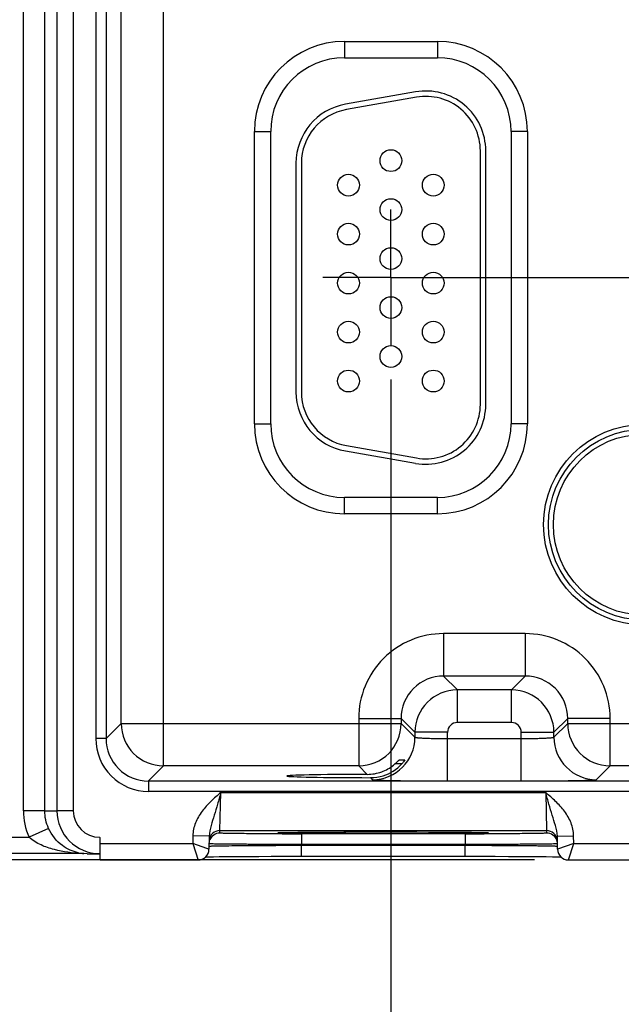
# Model space of a CAD drawing. Header units: inches. Extents: x 0 to 34, y 0 to 22.
# Tile 18 of 97: x 6.5 to 7.6, y 14.1 to 16. Entities that reach past the tile are written whole.
import ezdxf

# ---------------------------------------------------------------- set-up
doc = ezdxf.new("R2010")
doc.units = ezdxf.units.IN
doc.header["$LTSCALE"] = 1.87
doc.header["$MEASUREMENT"] = 0
doc.linetypes.add('CENTER', pattern=[0.6, 0.375, -0.075, 0.075, -0.075])
doc.layers.get('0').update_dxf_attribs({"linetype": 'CONTINUOUS'})
doc.layers.add('02___PRT_ALL_AXES', color=7, linetype='CONTINUOUS')
doc.layers.add('DIMENSIONS', color=7, linetype='CONTINUOUS')
doc.styles.get("Standard").update_dxf_attribs({"font": 'txt', "width": 0.8})
doc.dimstyles.new('DIMSTYLE_1', dxfattribs={"dimtxt": 0.125, "dimasz": 0.18, "dimexe": 0.125, "dimexo": 0.0625, "dimgap": 0.09, "dimtad": 0, "dimtih": 1, "dimtoh": 1, "dimzin": 4, "dimdsep": 46, "dimtxsty": 'STANDARD', "dimblk": '_FILLED', "dimblk1": '_FILLED', "dimblk2": '_FILLED', "dimcen": 0.09, "dimadec": 0, "dimazin": 0, "dimtp": 0.001, "dimtm": 0.001, "dimtfac": 1, "dimtofl": 0, "dimtmove": 0, "dimatfit": 3, "dimldrblk": '_FILLED', "dimfxl": 1, "dimtolj": 1, "dimtzin": 4, "dimarcsym": 0})
doc.dimstyles.new('DIMSTYLE_2', dxfattribs={"dimtxt": 0.125, "dimasz": 0.18, "dimexe": 0.125, "dimexo": 0.0625, "dimgap": 0.09, "dimtad": 0, "dimtih": 1, "dimtoh": 1, "dimzin": 4, "dimdsep": 46, "dimtxsty": 'STANDARD', "dimblk": '_FILLED', "dimblk1": '_FILLED', "dimblk2": '_FILLED', "dimcen": 0.09, "dimadec": 0, "dimazin": 0, "dimtfac": 1, "dimtofl": 0, "dimtmove": 0, "dimatfit": 3, "dimldrblk": '_FILLED', "dimfxl": 1, "dimtolj": 1, "dimtzin": 4, "dimarcsym": 0})

# ---------------------------------------------------------------- blocks, each defined once
blk = doc.blocks.new('*D0')
at = {"layer": 'DIMENSIONS', "color": 2, "linetype": 'CONTINUOUS'}
blk.add_line((5.1343, 14.7373), (3.3074, 14.7373), dxfattribs=at)
at = {"layer": 'DIMENSIONS', "color": 2, "linetype": 'CONTINUOUS', "insert": (3.2449, 14.7998), "char_height": 0.125, "width": 0.925, "attachment_point": 3, "line_spacing_factor": 0.9}
blk.add_mtext('.32{\\Ftxt.shx;\\W1.000000;\\H0.125000; }[8.2]', dxfattribs=at)
blk = doc.blocks.new('_FILLED')
at = {"color": 0, "linetype": 'BYBLOCK'}
blk.add_solid([(0, 0), (-1, 0.174), (-1, -0.174)], dxfattribs=at)
blk = doc.blocks.new('*D1')
at = {"layer": 'DIMENSIONS', "color": 2, "linetype": 'CONTINUOUS'}
blk.add_line((7.4298, 14.4131), (3.3074, 14.4131), dxfattribs=at)
at = {"layer": 'DIMENSIONS', "color": 2, "linetype": 'CONTINUOUS', "insert": (3.2449, 14.4756), "char_height": 0.125, "width": 0.725, "attachment_point": 3, "line_spacing_factor": 0.9}
blk.add_mtext('.00{\\Ftxt.shx;\\W1.000000;\\H0.125000; }[0]', dxfattribs=at)
blk = doc.blocks.new('*D6')
at = {"layer": 'DIMENSIONS', "color": 2, "linetype": 'CONTINUOUS'}
blk.add_line((6.5686, 17.8816), (3.3074, 17.8816), dxfattribs=at)
at = {"layer": 'DIMENSIONS', "color": 2, "linetype": 'CONTINUOUS', "insert": (3.2449, 17.9441), "char_height": 0.125, "width": 1.125, "attachment_point": 3, "line_spacing_factor": 0.9}
blk.add_mtext('3.47{\\Ftxt.shx;\\W1.000000;\\H0.125000; }[88.1]', dxfattribs=at)
blk = doc.blocks.new('*D11')
at = {"layer": 'DIMENSIONS', "color": 2, "linetype": 'CONTINUOUS'}
blk.add_line((7.1658, 15.2958), (7.1658, 13.7256), dxfattribs=at)
at = {"layer": 'DIMENSIONS', "color": 2, "linetype": 'CONTINUOUS', "insert": (7.1033, 13.6631), "char_height": 0.125, "width": 1.125, "attachment_point": 3, "rotation": 90, "line_spacing_factor": 0.9}
blk.add_mtext('3.17{\\Ftxt.shx;\\W1.000000;\\H0.125000; }[80.5]', dxfattribs=at)
blk = doc.blocks.new('*D12')
at = {"layer": 'DIMENSIONS', "color": 2, "linetype": 'CONTINUOUS'}
blk.add_line((19.9888, 14.4651), (19.9888, 13.7256), dxfattribs=at)
at = {"layer": 'DIMENSIONS', "color": 2, "linetype": 'CONTINUOUS', "insert": (19.9263, 13.6631), "char_height": 0.125, "width": 1.325, "attachment_point": 3, "rotation": 90, "line_spacing_factor": 0.9}
blk.add_mtext('15.99{\\Ftxt.shx;\\W1.000000;\\H0.125000; }[406.3]', dxfattribs=at)
blk = doc.blocks.new('*D17')
at = {"layer": 'DIMENSIONS', "color": 2, "linetype": 'CONTINUOUS'}
blk.add_line((7.3533, 15.4833), (20.6763, 15.4833), dxfattribs=at)
at = {"layer": 'DIMENSIONS', "color": 2, "linetype": 'CONTINUOUS', "insert": (20.7388, 15.5458), "char_height": 0.125, "width": 1.125, "attachment_point": 1, "line_spacing_factor": 0.9}
blk.add_mtext('1.07{\\Ftxt.shx;\\W1.000000;\\H0.125000; }[27.2]', dxfattribs=at)
blk = doc.blocks.new('*D18')
at = {"layer": 'DIMENSIONS', "color": 2, "linetype": 'CONTINUOUS'}
blk.add_line((8.0958, 15.2958), (8.0958, 13.7256), dxfattribs=at)
at = {"layer": 'DIMENSIONS', "color": 2, "linetype": 'CONTINUOUS', "insert": (8.0333, 13.6631), "char_height": 0.125, "width": 1.225, "attachment_point": 3, "rotation": 90, "line_spacing_factor": 0.9}
blk.add_mtext('4.10{\\Ftxt.shx;\\W1.000000;\\H0.125000; }[104.2]', dxfattribs=at)
blk = doc.blocks.new('*D19')
at = {"layer": 'DIMENSIONS', "color": 2, "linetype": 'CONTINUOUS'}
blk.add_line((9.0258, 15.2958), (9.0258, 13.7256), dxfattribs=at)
at = {"layer": 'DIMENSIONS', "color": 2, "linetype": 'CONTINUOUS', "insert": (8.9633, 13.6631), "char_height": 0.125, "width": 1.225, "attachment_point": 3, "rotation": 90, "line_spacing_factor": 0.9}
blk.add_mtext('5.03{\\Ftxt.shx;\\W1.000000;\\H0.125000; }[127.8]', dxfattribs=at)
blk = doc.blocks.new('*D20')
at = {"layer": 'DIMENSIONS', "color": 2, "linetype": 'CONTINUOUS'}
blk.add_line((9.9558, 15.2958), (9.9558, 13.7256), dxfattribs=at)
at = {"layer": 'DIMENSIONS', "color": 2, "linetype": 'CONTINUOUS', "insert": (9.8933, 13.6631), "char_height": 0.125, "width": 1.225, "attachment_point": 3, "rotation": 90, "line_spacing_factor": 0.9}
blk.add_mtext('5.96{\\Ftxt.shx;\\W1.000000;\\H0.125000; }[151.4]', dxfattribs=at)
blk = doc.blocks.new('*D21')
at = {"layer": 'DIMENSIONS', "color": 2, "linetype": 'CONTINUOUS'}
blk.add_line((10.8858, 15.2958), (10.8858, 13.7256), dxfattribs=at)
at = {"layer": 'DIMENSIONS', "color": 2, "linetype": 'CONTINUOUS', "insert": (10.8233, 13.6631), "char_height": 0.125, "width": 1.025, "attachment_point": 3, "rotation": 90, "line_spacing_factor": 0.9}
blk.add_mtext('6.89{\\Ftxt.shx;\\W1.000000;\\H0.125000; }[175]', dxfattribs=at)
blk = doc.blocks.new('*D22')
at = {"layer": 'DIMENSIONS', "color": 2, "linetype": 'CONTINUOUS'}
blk.add_line((11.8158, 15.2958), (11.8158, 13.7256), dxfattribs=at)
at = {"layer": 'DIMENSIONS', "color": 2, "linetype": 'CONTINUOUS', "insert": (11.7533, 13.6631), "char_height": 0.125, "width": 1.225, "attachment_point": 3, "rotation": 90, "line_spacing_factor": 0.9}
blk.add_mtext('7.82{\\Ftxt.shx;\\W1.000000;\\H0.125000; }[198.7]', dxfattribs=at)
blk = doc.blocks.new('*D23')
at = {"layer": 'DIMENSIONS', "color": 2, "linetype": 'CONTINUOUS'}
blk.add_line((12.7458, 15.2958), (12.7458, 13.7256), dxfattribs=at)
at = {"layer": 'DIMENSIONS', "color": 2, "linetype": 'CONTINUOUS', "insert": (12.6833, 13.6631), "char_height": 0.125, "width": 1.225, "attachment_point": 3, "rotation": 90, "line_spacing_factor": 0.9}
blk.add_mtext('8.75{\\Ftxt.shx;\\W1.000000;\\H0.125000; }[222.3]', dxfattribs=at)
blk = doc.blocks.new('*D24')
at = {"layer": 'DIMENSIONS', "color": 2, "linetype": 'CONTINUOUS'}
blk.add_line((13.6758, 15.2958), (13.6758, 13.7256), dxfattribs=at)
at = {"layer": 'DIMENSIONS', "color": 2, "linetype": 'CONTINUOUS', "insert": (13.6133, 13.6631), "char_height": 0.125, "width": 1.225, "attachment_point": 3, "rotation": 90, "line_spacing_factor": 0.9}
blk.add_mtext('9.68{\\Ftxt.shx;\\W1.000000;\\H0.125000; }[245.9]', dxfattribs=at)
blk = doc.blocks.new('*D25')
at = {"layer": 'DIMENSIONS', "color": 2, "linetype": 'CONTINUOUS'}
blk.add_line((14.6058, 15.2958), (14.6058, 13.7256), dxfattribs=at)
at = {"layer": 'DIMENSIONS', "color": 2, "linetype": 'CONTINUOUS', "insert": (14.5433, 13.6631), "char_height": 0.125, "width": 1.325, "attachment_point": 3, "rotation": 90, "line_spacing_factor": 0.9}
blk.add_mtext('10.61{\\Ftxt.shx;\\W1.000000;\\H0.125000; }[269.5]', dxfattribs=at)
blk = doc.blocks.new('*D26')
at = {"layer": 'DIMENSIONS', "color": 2, "linetype": 'CONTINUOUS'}
blk.add_line((15.5358, 15.2958), (15.5358, 13.7256), dxfattribs=at)
at = {"layer": 'DIMENSIONS', "color": 2, "linetype": 'CONTINUOUS', "insert": (15.4733, 13.6631), "char_height": 0.125, "width": 1.325, "attachment_point": 3, "rotation": 90, "line_spacing_factor": 0.9}
blk.add_mtext('11.54{\\Ftxt.shx;\\W1.000000;\\H0.125000; }[293.1]', dxfattribs=at)
blk = doc.blocks.new('*D27')
at = {"layer": 'DIMENSIONS', "color": 2, "linetype": 'CONTINUOUS'}
blk.add_line((16.4658, 15.2958), (16.4658, 13.7256), dxfattribs=at)
at = {"layer": 'DIMENSIONS', "color": 2, "linetype": 'CONTINUOUS', "insert": (16.4033, 13.6631), "char_height": 0.125, "width": 1.325, "attachment_point": 3, "rotation": 90, "line_spacing_factor": 0.9}
blk.add_mtext('12.47{\\Ftxt.shx;\\W1.000000;\\H0.125000; }[316.8]', dxfattribs=at)
blk = doc.blocks.new('*D28')
at = {"layer": 'DIMENSIONS', "color": 2, "linetype": 'CONTINUOUS'}
blk.add_line((17.3958, 15.2958), (17.3958, 13.7256), dxfattribs=at)
at = {"layer": 'DIMENSIONS', "color": 2, "linetype": 'CONTINUOUS', "insert": (17.3333, 13.6631), "char_height": 0.125, "width": 1.325, "attachment_point": 3, "rotation": 90, "line_spacing_factor": 0.9}
blk.add_mtext('13.40{\\Ftxt.shx;\\W1.000000;\\H0.125000; }[340.4]', dxfattribs=at)
blk = doc.blocks.new('*D29')
at = {"layer": 'DIMENSIONS', "color": 2, "linetype": 'CONTINUOUS'}
blk.add_line((18.3258, 15.2958), (18.3258, 13.7256), dxfattribs=at)
at = {"layer": 'DIMENSIONS', "color": 2, "linetype": 'CONTINUOUS', "insert": (18.2633, 13.6631), "char_height": 0.125, "width": 1.125, "attachment_point": 3, "rotation": 90, "line_spacing_factor": 0.9}
blk.add_mtext('14.33{\\Ftxt.shx;\\W1.000000;\\H0.125000; }[364]', dxfattribs=at)
blk = doc.blocks.new('*D30')
at = {"layer": 'DIMENSIONS', "color": 2, "linetype": 'CONTINUOUS'}
blk.add_line((19.2558, 15.2958), (19.2558, 13.7256), dxfattribs=at)
at = {"layer": 'DIMENSIONS', "color": 2, "linetype": 'CONTINUOUS', "insert": (19.1933, 13.6631), "char_height": 0.125, "width": 1.325, "attachment_point": 3, "rotation": 90, "line_spacing_factor": 0.9}
blk.add_mtext('15.26{\\Ftxt.shx;\\W1.000000;\\H0.125000; }[387.6]', dxfattribs=at)

msp = doc.modelspace()

# ---------------------------------------------------------------- linework, layer by layer
at = {"color": 7, "linetype": 'CONTINUOUS'}
for p, q in [((6.4901, 14.5034), (6.4901, 17.7913)), ((6.5295, 14.5034), (6.5295, 17.7913)), ((6.5518, 17.7913), (6.5518, 14.5034)), ((6.5818, 17.7913), (6.5818, 14.5034)), ((6.748, 14.586), (6.748, 17.7087)), ((6.6232, 17.6585), (6.6232, 14.6362)), ((6.6422, 17.6585), (6.6422, 14.6362)), ((6.67, 14.664), (6.67, 17.6307)), ((7.0803, 15.9174), (7.0803, 15.8874)), ((7.0803, 15.9174), (7.2513, 15.9174)), ((7.2513, 15.9174), (7.2513, 15.8874)), ((7.0803, 15.8874), (7.2513, 15.8874)), ((7.2112, 15.8247), (7.0822, 15.8019)), ((7.213, 15.8148), (7.084, 15.7921)), ((6.9148, 15.2148), (6.9148, 15.7518)), ((6.9148, 15.7518), (6.9448, 15.7518)), ((6.9448, 15.2148), (6.9448, 15.7518)), ((7.3868, 15.7518), (7.3868, 15.2148)), ((7.4168, 15.7518), (7.3868, 15.7518)), ((7.4168, 15.7518), (7.4168, 15.2148)), ((7.3303, 15.2503), (7.3303, 15.7163)), ((7.3403, 15.2503), (7.3403, 15.7163)), ((6.9913, 15.6936), (6.9913, 15.2731)), ((7.0013, 15.6936), (7.0013, 15.2731)), ((6.9148, 15.2148), (6.9448, 15.2148)), ((7.4168, 15.2148), (7.3868, 15.2148)), ((7.0822, 15.1648), (7.2112, 15.142)), ((7.084, 15.1746), (7.213, 15.1519)), ((7.0803, 15.0493), (7.0803, 15.0793)), ((7.2513, 15.0793), (7.0803, 15.0793)), ((7.2513, 15.0493), (7.2513, 15.0793)), ((7.2513, 15.0493), (7.0803, 15.0493)), ((7.2626, 14.829), (7.2626, 14.751)), ((7.4129, 14.829), (7.2626, 14.829)), ((7.4129, 14.829), (7.4129, 14.751)), ((7.2626, 14.751), (7.288, 14.7256)), ((7.4129, 14.751), (7.2626, 14.751)), ((7.4129, 14.751), (7.3876, 14.7256)), ((7.288, 14.6656), (7.288, 14.7256)), ((7.3876, 14.7256), (7.288, 14.7256)), ((7.3876, 14.6656), (7.3876, 14.7256)), ((6.6422, 14.6362), (6.67, 14.664)), ((6.67, 14.664), (7.1846, 14.664)), ((7.1066, 14.673), (7.1066, 14.586)), ((7.1066, 14.673), (7.1846, 14.673)), ((7.1846, 14.673), (7.1846, 14.664)), ((7.1846, 14.673), (7.21, 14.6476)), ((7.1846, 14.664), (7.21, 14.6386)), ((7.3876, 14.6656), (7.288, 14.6656)), ((7.4909, 14.673), (7.4656, 14.6476)), ((7.4656, 14.6386), (7.4909, 14.664)), ((7.4909, 14.664), (7.4909, 14.673)), ((7.5689, 14.673), (7.4909, 14.673)), ((7.4909, 14.664), (8.1146, 14.664)), ((7.5689, 14.586), (7.5689, 14.673)), ((7.21, 14.6476), (7.21, 14.6386)), ((7.27, 14.6476), (7.21, 14.6476)), ((7.27, 14.5583), (7.27, 14.6476)), ((7.4056, 14.5583), (7.4056, 14.6476)), ((7.4056, 14.6476), (7.4656, 14.6476)), ((7.4656, 14.6386), (7.4656, 14.6476)), ((6.6422, 14.6362), (6.6232, 14.6362)), ((7.27, 14.6362), (7.4056, 14.6362)), ((6.7202, 14.5582), (6.748, 14.586)), ((7.1066, 14.586), (6.748, 14.586)), ((7.1066, 14.586), (7.1222, 14.5704)), ((7.1857, 14.5895), (7.1733, 14.5895)), ((7.1814, 14.5972), (7.1917, 14.5972)), ((7.1917, 14.5972), (7.1892, 14.5936)), ((7.5435, 14.5606), (7.5689, 14.586)), ((8.0366, 14.586), (7.5689, 14.586)), ((6.7202, 14.5582), (6.7202, 14.5392)), ((6.7202, 14.5582), (19.6905, 14.5582)), ((7.1284, 14.5643), (7.132, 14.5606)), ((7.27, 14.5583), (7.4056, 14.5583)), ((6.7202, 14.5392), (19.6905, 14.5392)), ((6.8515, 14.467), (6.8531, 14.537)), ((6.8531, 14.537), (7.4504, 14.537)), ((7.4504, 14.537), (7.452, 14.467)), ((6.5295, 14.5034), (6.4901, 14.5034)), ((6.5295, 14.5034), (6.5518, 14.5034)), ((6.5818, 14.5034), (6.5518, 14.5034)), ((6.5364, 14.471), (6.5005, 14.4549)), ((6.8515, 14.4623), (6.8515, 14.467)), ((6.8515, 14.467), (7.452, 14.467)), ((6.9604, 14.4631), (6.9605, 14.4631)), ((6.9605, 14.4631), (6.9606, 14.4631)), ((6.9606, 14.4631), (6.9608, 14.4631)), ((6.9608, 14.4631), (6.9611, 14.4631)), ((6.9611, 14.4631), (6.9615, 14.4632)), ((6.9615, 14.4632), (6.962, 14.4632)), ((6.962, 14.4632), (6.9628, 14.4632)), ((6.9628, 14.4632), (6.9641, 14.4633)), ((6.9641, 14.4633), (6.9658, 14.4633)), ((6.9658, 14.4633), (6.9682, 14.4634)), ((6.9682, 14.4634), (6.9702, 14.4634)), ((6.9702, 14.4634), (6.9755, 14.4636)), ((6.9755, 14.4636), (6.9833, 14.4637)), ((6.9833, 14.4637), (6.9937, 14.4638)), ((6.9937, 14.4638), (7.0063, 14.464)), ((7.0014, 14.461), (7.0014, 14.4414)), ((7.3021, 14.461), (7.0014, 14.461)), ((7.0063, 14.464), (7.0213, 14.4641)), ((7.0213, 14.4641), (7.0385, 14.4642)), ((7.0385, 14.4642), (7.0595, 14.4644)), ((7.0595, 14.4644), (7.0828, 14.4644)), ((7.0828, 14.4644), (7.1065, 14.4645)), ((7.0891, 14.4645), (7.0899, 14.4645)), ((7.0899, 14.4645), (7.0977, 14.4645)), ((7.1065, 14.4645), (7.1317, 14.4645)), ((7.1317, 14.4645), (7.1603, 14.4646)), ((7.1603, 14.4646), (7.1866, 14.4645)), ((7.1866, 14.4645), (7.211, 14.4645)), ((7.211, 14.4645), (7.235, 14.4644)), ((7.2127, 14.4645), (7.2135, 14.4645)), ((7.2135, 14.4645), (7.2387, 14.4644)), ((7.235, 14.4644), (7.2563, 14.4643)), ((7.2563, 14.4643), (7.275, 14.4642)), ((7.275, 14.4642), (7.2911, 14.464)), ((7.2911, 14.464), (7.3048, 14.4639)), ((7.3021, 14.461), (7.3021, 14.4414)), ((7.3048, 14.4639), (7.3162, 14.4638)), ((7.3162, 14.4638), (7.3254, 14.4636)), ((7.3254, 14.4636), (7.3321, 14.4635)), ((7.3321, 14.4635), (7.336, 14.4634)), ((7.336, 14.4634), (7.3383, 14.4633)), ((7.3383, 14.4633), (7.3399, 14.4633)), ((7.3399, 14.4633), (7.341, 14.4632)), ((7.341, 14.4632), (7.3417, 14.4632)), ((7.3417, 14.4632), (7.3422, 14.4632)), ((7.3422, 14.4632), (7.3425, 14.4631)), ((7.3425, 14.4631), (7.3428, 14.4631)), ((7.3428, 14.4631), (7.343, 14.4631)), ((7.452, 14.467), (7.4521, 14.4623)), ((4.3737, 14.4549), (6.5005, 14.4549)), ((6.6306, 14.4546), (6.6306, 14.4246)), ((6.6306, 14.4546), (6.6311, 14.4546)), ((6.6311, 14.4131), (6.6311, 14.4546)), ((6.6311, 14.4431), (6.8015, 14.4431)), ((6.8017, 14.4573), (6.8015, 14.4431)), ((6.8275, 14.4341), (6.8015, 14.4431)), ((6.8015, 14.4431), (6.8115, 14.4124)), ((6.8317, 14.4567), (6.8017, 14.4573)), ((6.8317, 14.4567), (6.8313, 14.4328)), ((7.0014, 14.4394), (7.0014, 14.4414)), ((7.3021, 14.4414), (7.0014, 14.4414)), ((7.3022, 14.4394), (7.3021, 14.4414)), ((7.4719, 14.4567), (7.5018, 14.4573)), ((7.4723, 14.4328), (7.4719, 14.4567)), ((7.5021, 14.4431), (7.4723, 14.4328)), ((7.4923, 14.4131), (7.5021, 14.4431)), ((7.5021, 14.4431), (7.5018, 14.4573)), ((7.5021, 14.4431), (7.7315, 14.4431)), ((6.5991, 14.4249), (4.3095, 14.4249)), ((6.5991, 14.4249), (6.5971, 14.425)), ((6.601, 14.4249), (6.5991, 14.4249)), ((6.6075, 14.4246), (6.601, 14.4249)), ((6.6075, 14.4246), (6.6306, 14.4246)), ((6.8313, 14.4328), (6.8275, 14.4341)), ((7.0014, 14.4198), (7.0014, 14.4394)), ((7.3022, 14.4394), (7.0014, 14.4394)), ((7.3022, 14.4198), (7.3022, 14.4394)), ((6.6311, 14.4131), (6.8113, 14.4131)), ((6.8252, 14.4187), (6.8313, 14.4189)), ((6.8313, 14.4189), (6.8398, 14.419)), ((6.8398, 14.419), (6.8503, 14.4191)), ((6.8503, 14.4191), (6.8646, 14.4193)), ((6.8646, 14.4193), (6.8801, 14.4194)), ((6.8801, 14.4194), (6.9, 14.4195)), ((6.9, 14.4195), (6.9228, 14.4196)), ((6.9228, 14.4196), (6.9459, 14.4197)), ((6.9459, 14.4197), (6.9708, 14.4198)), ((6.9708, 14.4198), (6.9946, 14.4198)), ((6.9946, 14.4198), (7.3054, 14.4198)), ((7.3054, 14.4198), (7.331, 14.4198)), ((7.331, 14.4198), (7.3575, 14.4197)), ((7.3575, 14.4197), (7.382, 14.4196)), ((7.382, 14.4196), (7.4025, 14.4195)), ((7.4025, 14.4195), (7.421, 14.4194)), ((7.421, 14.4194), (7.4372, 14.4193)), ((7.4372, 14.4193), (7.4512, 14.4192)), ((7.4512, 14.4192), (7.463, 14.419)), ((7.463, 14.419), (7.4718, 14.4189)), ((7.4923, 14.4131), (7.7413, 14.4131))]:
    msp.add_line(p, q, dxfattribs=at)
for points in [[(6.9603, 14.4631), (6.9603, 14.4631), (6.9604, 14.4631)], [(7.343, 14.4631), (7.3431, 14.4631), (7.3432, 14.4631), (7.3432, 14.4631)], [(7.4718, 14.4189), (7.4782, 14.4188), (7.4784, 14.4187)]]:
    msp.add_lwpolyline(points, dxfattribs=at)
for centre, radius in [((7.1658, 15.6983), 0.02), ((7.0878, 15.6533), 0.02), ((7.2438, 15.6533), 0.02), ((7.1658, 15.6083), 0.02), ((7.0878, 15.5633), 0.02), ((7.2438, 15.5633), 0.02), ((7.1658, 15.5183), 0.02), ((7.0878, 15.4733), 0.02), ((7.2438, 15.4733), 0.02), ((7.1658, 15.4283), 0.02), ((7.0878, 15.3833), 0.02), ((7.2438, 15.3833), 0.02), ((7.1658, 15.3383), 0.02), ((7.0878, 15.2933), 0.02), ((7.2438, 15.2933), 0.02), ((7.6308, 15.0293), 0.1842), ((7.6308, 15.0293), 0.1752), ((7.6308, 15.0293), 0.1752), ((7.6308, 15.0293), 0.1662)]:
    msp.add_circle(centre, radius, dxfattribs=at)
for centre, radius, start, end in [((7.0803, 15.7518), 0.1655, 90, 180), ((7.2513, 15.7518), 0.1655, 0, 90), ((7.0803, 15.7518), 0.1355, 90, 180), ((7.2513, 15.7518), 0.1355, 0, 90), ((7.2303, 15.7163), 0.11, 0, 100), ((7.2303, 15.7163), 0.1, 0, 100), ((7.1013, 15.6936), 0.11, 100, 180), ((7.1013, 15.6936), 0.1, 100, 180), ((7.1013, 15.2731), 0.11, 180, 260), ((7.1013, 15.2731), 0.1, 180, 260), ((7.2303, 15.2503), 0.11, 260, 360), ((7.2303, 15.2503), 0.1, 260, 360), ((7.0803, 15.2148), 0.1655, 180, 270), ((7.0803, 15.2148), 0.1355, 180, 270), ((7.2513, 15.2148), 0.1655, 270, 360), ((7.2513, 15.2148), 0.1355, 270, 360), ((7.2626, 14.673), 0.156, 89.9968, 180.0032), ((7.4129, 14.673), 0.156, 359.9968, 90.0032), ((7.2626, 14.673), 0.078, 89.9731, 180.0269), ((7.413, 14.673), 0.078, 359.9731, 90.0269), ((7.288, 14.6476), 0.078, 90.0157, 179.9843), ((7.3875, 14.6476), 0.078, 0.0157, 89.9843), ((6.748, 14.664), 0.078, 180.021, 269.979), ((7.1066, 14.664), 0.078, 270.0209, 359.9791), ((7.288, 14.6476), 0.018, 89.9968, 180.0032), ((7.3876, 14.6476), 0.018, 359.9968, 90.0032), ((7.5689, 14.664), 0.078, 180.021, 269.979), ((6.7202, 14.6361), 0.097, 179.9966, 270.0034), ((6.7202, 14.6361), 0.078, 179.9906, 270.0094), ((7.132, 14.6386), 0.078, 270.021, 359.979), ((7.5436, 14.6386), 0.078, 180.021, 269.979), ((7.1217, 14.6494), 0.0791, 292.3257, 310.7264), ((7.1285, 14.6417), 0.0774, 287.4712, 317.598), ((7.1373, 14.6338), 0.0657, 317.5183, 322.2666), ((7.122, 14.649), 0.0786, 270.1859, 290.0782), ((7.1285, 14.6422), 0.0779, 269.9093, 287.3972), ((7.122, 14.649), 0.0786, 290.0695, 292.2712), ((6.6082, 14.5034), 0.1181, 180.0001, 204.2361), ((6.6306, 14.5034), 0.0787, 180.0014, 270.0007), ((6.6306, 14.5034), 0.0487, 180.0052, 270.0042), ((6.8515, 14.447), 0.02, 89.9988, 174.0557), ((6.8515, 14.4423), 0.02, 90.0018, 159.2182), ((7.0013, 31.3422), 16.8812, 269.88052, 270.00023), ((7.1511, -6.7221), 21.1866, 89.99809, 90.14426), ((7.152, -6.9923), 21.4569, 89.8381, 90.00066), ((7.3025, 31.0899), 16.6289, 269.99887, 270.1204), ((7.452, 14.447), 0.02, 5.9442, 90.0012), ((7.4521, 14.4423), 0.02, 20.7819, 89.9982), ((7.452, 14.4423), 0.0201, 5.9764, 20.7377), ((6.6071, 14.5007), 0.0761, 257.9813, 265.4425), ((6.8113, 14.4331), 0.02, 269.9965, 358.9986), ((7.4923, 14.4331), 0.02, 181.0014, 270.003)]:
    msp.add_arc(centre, radius, start, end, dxfattribs=at)
msp.add_ellipse((7.1518, 14.5673), major_axis=(0.1771, 0), ratio=0.017455, start_param=1.73829, end_param=4.579802, dxfattribs=at)
for points, knots in [([(7.21, 14.6386), (7.2101, 14.6385), (7.2106, 14.6383), (7.2115, 14.6381), (7.213, 14.6379), (7.215, 14.6377), (7.2176, 14.6375), (7.2219, 14.6372), (7.2285, 14.6369), (7.2374, 14.6366), (7.2476, 14.6364), (7.2586, 14.6363), (7.2661, 14.6362), (7.27, 14.6362)], [0, 0, 0, 0, 0.007465, 0.023634, 0.048801, 0.082831, 0.125437, 0.176242, 0.300498, 0.450998, 0.622121, 0.807436, 1, 1, 1, 1]), ([(7.4056, 14.6362), (7.4094, 14.6362), (7.417, 14.6363), (7.428, 14.6364), (7.4382, 14.6366), (7.4471, 14.6369), (7.4536, 14.6372), (7.458, 14.6375), (7.4605, 14.6377), (7.4625, 14.6379), (7.4641, 14.6381), (7.465, 14.6383), (7.4655, 14.6385), (7.4656, 14.6386)], [0, 0, 0, 0, 0.192564, 0.377879, 0.549002, 0.699502, 0.823758, 0.874563, 0.917169, 0.951199, 0.976366, 0.992535, 1, 1, 1, 1]), ([(7.1733, 14.5895), (7.1743, 14.5903), (7.1757, 14.5916), (7.1774, 14.5932), (7.1786, 14.5944), (7.1796, 14.5954), (7.1804, 14.5963), (7.181, 14.5968), (7.1813, 14.5972), (7.1814, 14.5972)], [0, 0, 0, 0, 0.341985, 0.503266, 0.652899, 0.785737, 0.894534, 0.969658, 1, 1, 1, 1]), ([(7.132, 14.5606), (7.1321, 14.5606), (7.1324, 14.5605), (7.133, 14.5604), (7.1339, 14.5603), (7.1358, 14.5601), (7.1389, 14.5599), (7.1436, 14.5597), (7.1495, 14.5595), (7.1564, 14.5593), (7.1645, 14.5591), (7.1772, 14.5589), (7.195, 14.5586), (7.2184, 14.5584), (7.2437, 14.5583), (7.2611, 14.5583), (7.27, 14.5583)], [0, 0, 0, 0, 0.002193, 0.006647, 0.013411, 0.022486, 0.047491, 0.081449, 0.124045, 0.174884, 0.233488, 0.299307, 0.450055, 0.621474, 0.807109, 1, 1, 1, 1]), ([(7.4056, 14.5583), (7.4144, 14.5583), (7.4319, 14.5583), (7.4572, 14.5584), (7.4805, 14.5586), (7.4984, 14.5589), (7.511, 14.5591), (7.5191, 14.5593), (7.5261, 14.5595), (7.532, 14.5597), (7.5366, 14.5599), (7.5398, 14.5601), (7.5416, 14.5603), (7.5426, 14.5604), (7.5431, 14.5605), (7.5435, 14.5606), (7.5435, 14.5606)], [0, 0, 0, 0, 0.192891, 0.378526, 0.549945, 0.700693, 0.766512, 0.825116, 0.875955, 0.918551, 0.952509, 0.977514, 0.986589, 0.993353, 0.997807, 1, 1, 1, 1]), ([(6.8531, 14.537), (6.8469, 14.5317), (6.8346, 14.521), (6.8179, 14.503), (6.8054, 14.4817), (6.8019, 14.4654), (6.8017, 14.4573)], [0, 0, 0, 0, 0.250433, 0.500695, 0.750607, 1, 1, 1, 1]), ([(6.8531, 14.537), (6.8512, 14.5299), (6.8473, 14.5159), (6.8413, 14.4956), (6.835, 14.4764), (6.8318, 14.4633), (6.8317, 14.4567)], [0, 0, 0, 0, 0.26692, 0.521785, 0.762128, 1, 1, 1, 1]), ([(7.5018, 14.4573), (7.5017, 14.4654), (7.4982, 14.4817), (7.4857, 14.503), (7.469, 14.521), (7.4566, 14.5317), (7.4504, 14.537)], [0, 0, 0, 0, 0.249434, 0.499356, 0.749606, 1, 1, 1, 1]), ([(7.4719, 14.4567), (7.4717, 14.4633), (7.4685, 14.4764), (7.4622, 14.4956), (7.4562, 14.5159), (7.4524, 14.5299), (7.4504, 14.537)], [0, 0, 0, 0, 0.237871, 0.478216, 0.733079, 1, 1, 1, 1]), ([(6.5912, 14.4263), (6.5808, 14.4285), (6.5579, 14.4387), (6.542, 14.4587), (6.5364, 14.471)], [0, 0, 0, 0, 0.439859, 1, 1, 1, 1]), ([(6.9661, 14.4611), (6.9582, 14.4611), (6.943, 14.4611), (6.9211, 14.4612), (6.9015, 14.4613), (6.8868, 14.4615), (6.8765, 14.4616), (6.8701, 14.4617), (6.8646, 14.4618), (6.86, 14.4619), (6.8568, 14.462), (6.8548, 14.4621), (6.8536, 14.4621), (6.8527, 14.4622), (6.852, 14.4622), (6.8517, 14.4623), (6.8515, 14.4623), (6.8515, 14.4623)], [0, 0, 0, 0, 0.206573, 0.398898, 0.571634, 0.71999, 0.783713, 0.839858, 0.88804, 0.927922, 0.959234, 0.971605, 0.98176, 0.989679, 0.99535, 0.998776, 1, 1, 1, 1]), ([(6.9664, 14.4624), (6.9636, 14.4625), (6.9526, 14.4628), (6.9635, 14.4633), (6.9662, 14.4633)], [0, 0, 0, 0, 0.507679, 1, 1, 1, 1]), ([(6.9662, 14.4633), (6.9815, 14.4638), (7.0225, 14.4641), (7.0635, 14.4644), (7.0891, 14.4645)], [0, 0, 0, 0, 0.373944, 1, 1, 1, 1]), ([(7.1518, 14.4612), (7.1133, 14.4612), (7.0605, 14.4613), (6.9987, 14.4618), (6.9754, 14.4621), (6.9664, 14.4624)], [0, 0, 0, 0, 0.622445, 0.854331, 1, 1, 1, 1]), ([(7.3374, 14.4624), (7.3284, 14.4621), (7.3051, 14.4618), (7.2433, 14.4613), (7.1904, 14.4612), (7.1518, 14.4612)], [0, 0, 0, 0, 0.144833, 0.376549, 1, 1, 1, 1]), ([(7.2387, 14.4644), (7.2591, 14.4643), (7.2919, 14.4641), (7.3248, 14.4637), (7.3371, 14.4634)], [0, 0, 0, 0, 0.622032, 1, 1, 1, 1]), ([(7.3371, 14.4634), (7.3399, 14.4633), (7.351, 14.4629), (7.3401, 14.4625), (7.3374, 14.4624)], [0, 0, 0, 0, 0.506993, 1, 1, 1, 1]), ([(7.4521, 14.4623), (7.4521, 14.4623), (7.4518, 14.4623), (7.4515, 14.4622), (7.4508, 14.4622), (7.4499, 14.4621), (7.4488, 14.4621), (7.4467, 14.462), (7.4435, 14.4619), (7.439, 14.4618), (7.4334, 14.4617), (7.427, 14.4616), (7.4168, 14.4615), (7.4021, 14.4613), (7.3824, 14.4612), (7.3606, 14.4611), (7.3453, 14.4611), (7.3374, 14.4611)], [0, 0, 0, 0, 0.001224, 0.00465, 0.010321, 0.01824, 0.028394, 0.040766, 0.072077, 0.111958, 0.16014, 0.216285, 0.280008, 0.428364, 0.6011, 0.793426, 1, 1, 1, 1]), ([(6.5971, 14.425), (6.5803, 14.4256), (6.5547, 14.4289), (6.5222, 14.4398), (6.5068, 14.4488), (6.5005, 14.4549)], [0, 0, 0, 0, 0.491763, 0.743265, 1, 1, 1, 1]), ([(7.0014, 14.4414), (6.9904, 14.4414), (6.9687, 14.4414), (6.9372, 14.4416), (6.9123, 14.4417), (6.8939, 14.4418), (6.8816, 14.4419), (6.8704, 14.442), (6.8605, 14.4421), (6.852, 14.4422), (6.8449, 14.4423), (6.8399, 14.4424), (6.8367, 14.4424), (6.8348, 14.4425), (6.8335, 14.4425), (6.8324, 14.4425), (6.8319, 14.4427), (6.8315, 14.4426), (6.8315, 14.4427)], [0, 0, 0, 0, 0.195111, 0.382711, 0.555605, 0.634428, 0.707137, 0.773035, 0.831485, 0.881925, 0.923871, 0.956921, 0.970006, 0.980756, 0.989145, 0.995152, 0.998767, 1, 1, 1, 1]), ([(7.4721, 14.4427), (7.4721, 14.4426), (7.4717, 14.4427), (7.4712, 14.4425), (7.4701, 14.4425), (7.4687, 14.4425), (7.4669, 14.4424), (7.4637, 14.4424), (7.4587, 14.4423), (7.4516, 14.4422), (7.443, 14.4421), (7.4331, 14.442), (7.4219, 14.4419), (7.4096, 14.4418), (7.3912, 14.4417), (7.3664, 14.4416), (7.3349, 14.4414), (7.3132, 14.4414), (7.3021, 14.4414)], [0, 0, 0, 0, 0.001233, 0.004848, 0.010855, 0.019244, 0.029994, 0.043079, 0.076129, 0.118075, 0.168515, 0.226965, 0.292863, 0.365572, 0.444395, 0.617289, 0.804889, 1, 1, 1, 1]), ([(7.0014, 14.4394), (6.9803, 14.4394), (6.9497, 14.4393), (6.9105, 14.4391), (6.8854, 14.4389), (6.8645, 14.4386), (6.8501, 14.4384), (6.8412, 14.4382), (6.8366, 14.4381), (6.8336, 14.438), (6.8321, 14.4379), (6.8316, 14.4378)], [0, 0, 0, 0, 0.372158, 0.541364, 0.690991, 0.815629, 0.910768, 0.946154, 0.972968, 0.990968, 1, 1, 1, 1]), ([(7.4722, 14.4378), (7.4722, 14.4379), (7.4718, 14.4378), (7.4713, 14.438), (7.4702, 14.438), (7.4688, 14.4381), (7.4669, 14.4381), (7.4637, 14.4382), (7.4587, 14.4383), (7.4516, 14.4385), (7.4431, 14.4386), (7.4332, 14.4387), (7.422, 14.4388), (7.4097, 14.4389), (7.3913, 14.4391), (7.3664, 14.4392), (7.3349, 14.4394), (7.3132, 14.4394), (7.3022, 14.4394)], [0, 0, 0, 0, 0.001269, 0.004904, 0.010927, 0.019331, 0.030094, 0.043192, 0.076265, 0.118231, 0.168685, 0.227145, 0.293046, 0.365752, 0.444565, 0.617421, 0.804963, 1, 1, 1, 1])]:
    msp.add_open_spline(points, degree=3, knots=knots, dxfattribs=at)
for points in [[(6.5364, 14.471), (6.5319, 14.4811), (6.5295, 14.4923), (6.5295, 14.5034)], [(7.4723, 14.4328), (7.4723, 14.4328), (7.4723, 14.4328), (7.4723, 14.4328)]]:
    msp.add_open_spline(points, degree=3, dxfattribs=at)
at = {"layer": '02___PRT_ALL_AXES', "color": 7, "linetype": 'CENTER'}
for q in [(7.1658, 15.6084), (7.0408, 15.4833), (7.1658, 15.3583), (7.9708, 15.4833)]:
    msp.add_line((7.1658, 15.4833), q, dxfattribs=at)

# ---------------------------------------------------------------- dimensions: what is measured, and where the dimension line sits
at = {"layer": 'DIMENSIONS', "color": 2, "linetype": 'CONTINUOUS'}
for feature_location, offset, dtype, origin, dimstyle, picture, middle in [((6.5686, 17.8816), (-3.2612, 0), 0, (6.6311, 14.4131), 'DIMSTYLE_1', '*D6', (2.6824, 17.8816)), ((7.3533, 15.4833), (13.323, 0), 0, (7.2908, 14.4131), 'DIMSTYLE_1', '*D17', (21.3013, 15.4833)), ((7.1658, 15.2958), (0, -1.5702), 1, (3.9946, 15.3583), 'DIMSTYLE_1', '*D11', (7.1658, 13.1006)), ((8.0958, 15.2958), (0, -1.5702), 1, (3.9946, 15.3583), 'DIMSTYLE_1', '*D18', (8.0958, 13.0506)), ((9.0258, 15.2958), (0, -1.5702), 1, (3.9946, 15.3583), 'DIMSTYLE_1', '*D19', (9.0258, 13.0506)), ((9.9558, 15.2958), (0, -1.5702), 1, (3.9946, 15.3583), 'DIMSTYLE_1', '*D20', (9.9558, 13.0506)), ((10.8858, 15.2958), (0, -1.5702), 1, (3.9946, 15.3583), 'DIMSTYLE_1', '*D21', (10.8858, 13.1506)), ((11.8158, 15.2958), (0, -1.5702), 1, (3.9946, 15.3583), 'DIMSTYLE_1', '*D22', (11.8158, 13.0506)), ((12.7458, 15.2958), (0, -1.5702), 1, (3.9946, 15.3583), 'DIMSTYLE_1', '*D23', (12.7458, 13.0506)), ((13.6758, 15.2958), (0, -1.5702), 1, (3.9946, 15.3583), 'DIMSTYLE_1', '*D24', (13.6758, 13.0506)), ((14.6058, 15.2958), (0, -1.5702), 1, (3.9946, 15.3583), 'DIMSTYLE_1', '*D25', (14.6058, 13.0006)), ((15.5358, 15.2958), (0, -1.5702), 1, (3.9946, 15.3583), 'DIMSTYLE_1', '*D26', (15.5358, 13.0006)), ((16.4658, 15.2958), (0, -1.5702), 1, (3.9946, 15.3583), 'DIMSTYLE_1', '*D27', (16.4658, 13.0006)), ((17.3958, 15.2958), (0, -1.5702), 1, (3.9946, 15.3583), 'DIMSTYLE_1', '*D28', (17.3958, 13.0006)), ((18.3258, 15.2958), (0, -1.5702), 1, (3.9946, 15.3583), 'DIMSTYLE_1', '*D29', (18.3258, 13.1006)), ((19.2558, 15.2958), (0, -1.5702), 1, (3.9946, 15.3583), 'DIMSTYLE_1', '*D30', (19.2558, 13.0006)), ((5.1343, 14.7373), (-1.827, 0), 0, (7.4923, 14.4131), 'DIMSTYLE_1', '*D0', (2.7824, 14.7373)), ((19.9888, 14.4651), (0, -0.7395), 1, (3.9946, 14.5276), 'DIMSTYLE_1', '*D12', (19.9888, 13.0006)), ((7.4297665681, 14.4131122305), (-4.122396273, 0), 0, (7.4922665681, 14.4131122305), 'DIMSTYLE_2', '*D1', (2.8823702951, 14.4131122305))]:
    dim = msp.add_ordinate_dim(feature_location=feature_location, offset=offset, dtype=dtype, origin=origin, dimstyle=dimstyle, override={"dimtad": 1, "dimtih": 0, "dimtoh": 0}, dxfattribs=at)
    dim.commit()
    dim.dimension.update_dxf_attribs({"geometry": picture, "text_midpoint": middle})

doc.saveas('drawing.dxf')
